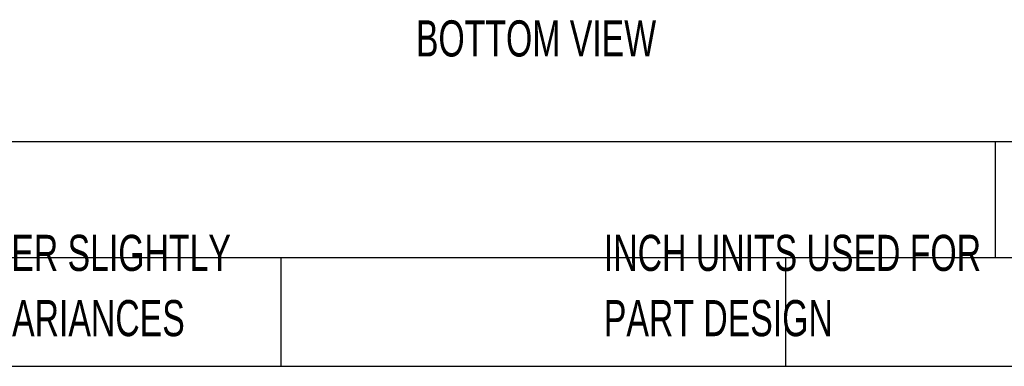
# Model space of a CAD drawing. Header units: inches. Extents: x 0.2 to 10.7, y 0.2 to 7.9.
# Tile 2 of 105: x 2.9 to 5.1, y 0.2 to 1. Entities that reach past the tile are written whole.
import ezdxf

# ---------------------------------------------------------------- set-up
doc = ezdxf.new("R2010")
doc.units = ezdxf.units.IN
doc.header["$MEASUREMENT"] = 0
doc.layers.add('TEXT', color=140, linetype='Continuous')
doc.styles.add('SLDTEXTSTYLE0', font='TXT', dxfattribs={"width": 0.7})

# ---------------------------------------------------------------- blocks, each defined once
blk = doc.blocks.new('SW_NOTE_0_2')
at = {"layer": 'TEXT', "color": 0, "char_height": 0.083333, "attachment_point": 1, "style": 'SLDTEXTSTYLE0'}
for s, insert in [('PART DIMENSIONS MAY DIFFER SLIGHTLY', (0, 0.1074)), ("DUE TO MANUFACTURER'S VARIANCES", (0, -0.0431))]:
    blk.add_mtext(s, dxfattribs=dict(at, insert=insert))
blk = doc.blocks.new('SW_NOTE_0_5')
at = {"layer": 'TEXT', "color": 0, "char_height": 0.083333, "attachment_point": 1, "style": 'SLDTEXTSTYLE0'}
for s, insert in [('INCH UNITS USED FOR', (0, 0.1074)), ('PART DESIGN', (0, -0.0431))]:
    blk.add_mtext(s, dxfattribs=dict(at, insert=insert))

msp = doc.modelspace()

# ---------------------------------------------------------------- linework, layer by layer
at = {"layer": 'TEXT'}
for p, q in [((8.9583333, 0.7259222), (0.2083333, 0.7259222)), ((5.1102, 0.7259222), (5.1102, 0.4583333)), ((8.9583333, 0.4583333), (0.2083333, 0.4583333)), ((3.4607679, 0.4583333), (3.4607679, 0.2083333)), ((4.6259126, 0.4583333), (4.6259126, 0.2083333)), ((0.2083333, 0.2083333), (8.9583333, 0.2083333))]:
    msp.add_line(p, q, dxfattribs=at)

# ---------------------------------------------------------------- block references
for name, p in [('SW_NOTE_0_2', (1.7288399, 0.4042537)), ('SW_NOTE_0_5', (4.2068349, 0.4042537))]:
    msp.add_blockref(name, p, dxfattribs=at)

# ---------------------------------------------------------------- texts
at = {"layer": 'TEXT', "style": 'SLDTEXTSTYLE0'}
for s, insert, char_height, attachment_point in [('BOTTOM VIEW', (4.050136, 1.0064457), 0.083333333, 2), ('HAMMOND HYGIENIC ENCLOSURES', (0.3136116, 0.7892674), 0.145833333, 1)]:
    msp.add_mtext(s, dxfattribs=dict(at, insert=insert, char_height=char_height, attachment_point=attachment_point))

doc.saveas('drawing.dxf')
